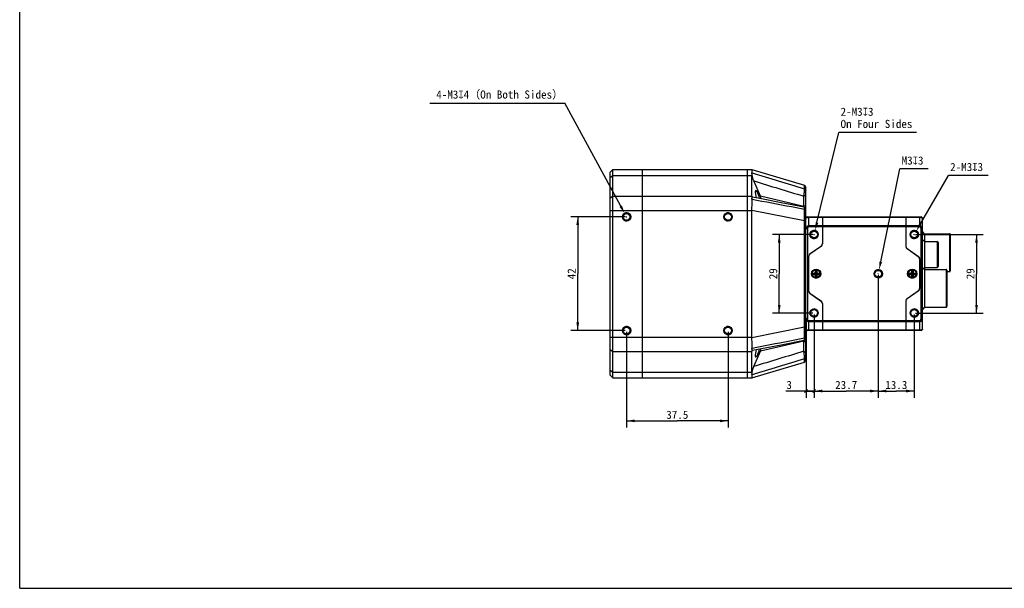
# Model space of a CAD drawing. Header units: millimetres. Extents: x 0 to 594, y 0 to 420.
# Tile 1 of 9: x 0 to 364, y 0 to 210. Entities that reach past the tile are written whole.
import ezdxf
from ezdxf.enums import TextEntityAlignment as Align

# ---------------------------------------------------------------- set-up
doc = ezdxf.new("R2010")
doc.units = ezdxf.units.MM
doc.header["$LTSCALE"] = 32.67
doc.header["$PDMODE"] = 3
doc.header["$PDSIZE"] = 8
doc.layers.get('0').update_dxf_attribs({"linetype": 'CONTINUOUS'})
doc.layers.get('Defpoints').update_dxf_attribs({"linetype": 'CONTINUOUS'})
doc.layers.add('00_COMPONENTS', color=7, linetype='CONTINUOUS')
doc.layers.add('51__DRAFT_DIMS', color=7, linetype='CONTINUOUS')
doc.styles.get("Standard").update_dxf_attribs({"font": 'simfang.ttf'})
doc.dimstyles.new('DIMSTYLE_1', dxfattribs={"dimtxt": 3, "dimasz": 3, "dimexe": 2.5, "dimexo": 0.5, "dimgap": 0.75, "dimtad": 1, "dimdsep": 46, "dimtxsty": 'STANDARD', "dimblk": '_FILLED', "dimblk1": '_FILLED', "dimblk2": '_FILLED', "dimcen": 0.09, "dimclrt": 3, "dimazin": 2, "dimtp": 0.3, "dimtm": 0.3, "dimtfac": 1, "dimtofl": 0, "dimtmove": 0, "dimatfit": 3, "dimldrblk": '_FILLED', "dimfxl": 1, "dimtolj": 1, "dimarcsym": 0})
doc.dimstyles.new('DIMSTYLE_2', dxfattribs={"dimtxt": 3, "dimasz": 3, "dimexe": 2.5, "dimexo": 0.5, "dimtad": 1, "dimdsep": 46, "dimtxsty": 'STANDARD', "dimblk": '_FILLED', "dimblk1": '_FILLED', "dimblk2": '_FILLED', "dimcen": 0.09, "dimclrt": 3, "dimazin": 2, "dimtp": 0.1, "dimtm": 0.1, "dimtfac": 1, "dimtofl": 0, "dimtmove": 0, "dimatfit": 1, "dimldrblk": '_FILLED', "dimfxl": 1, "dimtolj": 1, "dimarcsym": 0})
doc.dimstyles.new('DIMSTYLE_3', dxfattribs={"dimtxt": 3, "dimasz": 3, "dimexe": 2.5, "dimexo": 0.5, "dimgap": 0.75, "dimtad": 1, "dimdsep": 46, "dimtxsty": 'STANDARD', "dimblk": '_FILLED', "dimblk1": '_FILLED', "dimblk2": '_FILLED', "dimcen": 0.09, "dimclrt": 3, "dimazin": 2, "dimtp": 0.2, "dimtm": 0.2, "dimtfac": 1, "dimtofl": 0, "dimtmove": 0, "dimatfit": 3, "dimldrblk": '_FILLED', "dimfxl": 1, "dimtolj": 1, "dimarcsym": 0})
doc.dimstyles.new('DIMSTYLE_4', dxfattribs={"dimtxt": 3, "dimasz": 3, "dimexe": 2.5, "dimexo": 0.5, "dimgap": 0.75, "dimtad": 1, "dimdsep": 46, "dimtxsty": 'STANDARD', "dimblk": '_FILLED', "dimblk1": '_FILLED', "dimblk2": '_FILLED', "dimcen": 0.09, "dimclrt": 3, "dimazin": 2, "dimtp": 0.1, "dimtm": 0.1, "dimtfac": 1, "dimtofl": 0, "dimtmove": 0, "dimatfit": 3, "dimldrblk": '_FILLED', "dimfxl": 1, "dimtolj": 1, "dimarcsym": 0})

# ---------------------------------------------------------------- blocks, each defined once
blk = doc.blocks.new('_FILLED')
at = {"color": 0, "linetype": 'ByBlock'}
blk.add_solid([(0, 0), (-1, 0.17), (-1, -0.17)], dxfattribs=at)
blk = doc.blocks.new('*D3')
at = {"layer": '51__DRAFT_DIMS', "color": 0, "lineweight": -2}
for p in [(332.75, 134.57), (357.82, 152.47)]:
    blk.add_line(p, (343.13, 152.47), dxfattribs=at)
at = {"layer": '51__DRAFT_DIMS', "color": 0}
for p, q in [((330.41, 130.67), (330.59, 130.67)), ((330.5, 130.58), (330.5, 130.76))]:
    blk.add_line(p, q, dxfattribs=at)
at = {"layer": 'Defpoints', "color": 0}
for p in [(331.25, 131.97), (329.74, 129.38)]:
    blk.add_point(p, dxfattribs=at)
at = {"layer": '51__DRAFT_DIMS', "color": 0, "linetype": 'ByBlock', "lineweight": -2, "xscale": 3, "yscale": 3, "zscale": 3, "rotation": 239.9067081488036}
blk.add_blockref('_FILLED', (331.25, 131.97), dxfattribs=at)
at = {"layer": '51__DRAFT_DIMS', "color": 3, "insert": (343.75, 157.1), "char_height": 3, "attachment_point": 1, "line_spacing_factor": 0.9}
blk.add_mtext('\\A1;{2-M3{\\fgdt;x}3}', dxfattribs=at)
blk = doc.blocks.new('*D4')
at = {"layer": '51__DRAFT_DIMS', "color": 0, "lineweight": -2}
for p in [(318.11, 120.58), (335.69, 154.87)]:
    blk.add_line(p, (325.2, 154.87), dxfattribs=at)
at = {"layer": '51__DRAFT_DIMS', "color": 0}
for p, q in [((317.11, 116.17), (317.29, 116.17)), ((317.2, 116.08), (317.2, 116.26))]:
    blk.add_line(p, q, dxfattribs=at)
at = {"layer": 'Defpoints', "color": 0}
for p in [(317.5, 117.64), (316.89, 114.71)]:
    blk.add_point(p, dxfattribs=at)
at = {"layer": '51__DRAFT_DIMS', "color": 0, "linetype": 'ByBlock', "lineweight": -2, "xscale": 3, "yscale": 3, "zscale": 3, "rotation": 258.31753803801}
blk.add_blockref('_FILLED', (317.5, 117.64), dxfattribs=at)
at = {"layer": '51__DRAFT_DIMS', "color": 3, "insert": (325.82, 159.49), "char_height": 3, "attachment_point": 1, "line_spacing_factor": 0.9}
blk.add_mtext('\\A1;{M3{\\fgdt;x}3}', dxfattribs=at)
blk = doc.blocks.new('*D5')
at = {"layer": '51__DRAFT_DIMS', "color": 0, "lineweight": -2}
for p in [(294.56, 135.05), (331.31, 168.39)]:
    blk.add_line(p, (302.64, 168.39), dxfattribs=at)
at = {"layer": '51__DRAFT_DIMS', "color": 0}
for p, q in [((293.41, 130.67), (293.59, 130.67)), ((293.5, 130.58), (293.5, 130.76))]:
    blk.add_line(p, q, dxfattribs=at)
at = {"layer": 'Defpoints', "color": 0}
for p in [(293.85, 132.13), (293.14, 129.22)]:
    blk.add_point(p, dxfattribs=at)
at = {"layer": '51__DRAFT_DIMS', "color": 0, "linetype": 'ByBlock', "lineweight": -2, "xscale": 3, "yscale": 3, "zscale": 3, "rotation": 256.3681383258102}
blk.add_blockref('_FILLED', (293.85, 132.13), dxfattribs=at)
at = {"layer": '51__DRAFT_DIMS', "color": 3, "insert": (303.27, 177.51), "char_height": 3, "attachment_point": 1, "line_spacing_factor": 0.9}
blk.add_mtext('\\A1;2-M{\\A1;3\\fgdt|b0|i0|c0|p0;x\\fFangSong|b0|i0|c0|p0;3\\POn Four Sides}', dxfattribs=at)
blk = doc.blocks.new('*D7')
at = {"layer": '51__DRAFT_DIMS', "color": 4}
for p, q in [((293, 130.67), (278.11, 130.67)), ((280.61, 130.67), (280.61, 116.17)), ((280.61, 101.67), (280.61, 116.17)), ((293, 101.67), (278.11, 101.67))]:
    blk.add_line(p, q, dxfattribs=at)
at = {"layer": '51__DRAFT_DIMS', "color": 4, "xscale": 3, "yscale": 3, "zscale": 3}
for p, rotation in [((280.61, 130.67), 90), ((280.61, 101.67), 270)]:
    blk.add_blockref('_FILLED', p, dxfattribs=dict(at, rotation=rotation))
at = {"layer": '51__DRAFT_DIMS', "color": 3}
blk.add_text('29', height=3, rotation=90, dxfattribs=at).set_placement((279.86, 116.17), align=Align.CENTER)
blk = doc.blocks.new('_OBLIQUE')
at = {"color": 0, "linetype": 'ByBlock'}
for p, q in [((0, 0), (-1, 0)), ((0.17, 0.17), (-0.17, -0.17))]:
    blk.add_line(p, q, dxfattribs=at)
blk = doc.blocks.new('*D8')
at = {"layer": '51__DRAFT_DIMS', "color": 4}
for p, q in [((290.5, 99.09), (290.5, 70.36)), ((293.5, 101.17), (293.5, 70.36)), ((292, 72.86), (283.09, 72.86)), ((290.5, 72.86), (292, 72.86)), ((293.5, 72.86), (292, 72.86))]:
    blk.add_line(p, q, dxfattribs=at)
at = {"layer": '51__DRAFT_DIMS', "color": 4, "xscale": 3, "yscale": 3, "zscale": 3, "rotation": 180}
blk.add_blockref('_OBLIQUE', (290.5, 72.86), dxfattribs=at)
at = {"layer": '51__DRAFT_DIMS', "color": 4, "xscale": 3, "yscale": 3, "zscale": 3}
blk.add_blockref('_OBLIQUE', (293.5, 72.86), dxfattribs=at)
at = {"layer": '51__DRAFT_DIMS', "color": 3}
blk.add_text('3', height=3, dxfattribs=at).set_placement((285.29, 73.61), align=Align.RIGHT)
blk = doc.blocks.new('*D9')
at = {"layer": '51__DRAFT_DIMS', "color": 4}
for p, q in [((317.2, 115.67), (317.2, 70.36)), ((293.5, 101.17), (293.5, 70.36)), ((293.5, 72.86), (305.35, 72.86)), ((317.2, 72.86), (305.35, 72.86))]:
    blk.add_line(p, q, dxfattribs=at)
at = {"layer": '51__DRAFT_DIMS', "color": 4, "xscale": 3, "yscale": 3, "zscale": 3, "rotation": 180}
blk.add_blockref('_FILLED', (293.5, 72.86), dxfattribs=at)
at = {"layer": '51__DRAFT_DIMS', "color": 4, "xscale": 3, "yscale": 3, "zscale": 3}
blk.add_blockref('_FILLED', (317.2, 72.86), dxfattribs=at)
at = {"layer": '51__DRAFT_DIMS', "color": 3}
blk.add_text('23.7', height=3, dxfattribs=at).set_placement((305.35, 73.61), align=Align.CENTER)
blk = doc.blocks.new('*D10')
at = {"layer": '51__DRAFT_DIMS', "color": 4}
for p, q in [((317.2, 115.67), (317.2, 70.36)), ((330.5, 101.17), (330.5, 70.36)), ((317.2, 72.86), (323.85, 72.86)), ((330.5, 72.86), (323.85, 72.86))]:
    blk.add_line(p, q, dxfattribs=at)
at = {"layer": '51__DRAFT_DIMS', "color": 4, "xscale": 3, "yscale": 3, "zscale": 3, "rotation": 180}
blk.add_blockref('_FILLED', (317.2, 72.86), dxfattribs=at)
at = {"layer": '51__DRAFT_DIMS', "color": 4, "xscale": 3, "yscale": 3, "zscale": 3}
blk.add_blockref('_FILLED', (330.5, 72.86), dxfattribs=at)
at = {"layer": '51__DRAFT_DIMS', "color": 3}
blk.add_text('13.3', height=3, dxfattribs=at).set_placement((323.85, 73.61), align=Align.CENTER)
blk = doc.blocks.new('*D11')
at = {"layer": '51__DRAFT_DIMS', "color": 4}
for p, q in [((331, 130.67), (356, 130.67)), ((353.5, 130.67), (353.5, 116.17)), ((353.5, 101.67), (353.5, 116.17)), ((331, 101.67), (356, 101.67))]:
    blk.add_line(p, q, dxfattribs=at)
at = {"layer": '51__DRAFT_DIMS', "color": 4, "xscale": 3, "yscale": 3, "zscale": 3}
for p, rotation in [((353.5, 130.67), 90), ((353.5, 101.67), 270)]:
    blk.add_blockref('_FILLED', p, dxfattribs=dict(at, rotation=rotation))
at = {"layer": '51__DRAFT_DIMS', "color": 3}
blk.add_text('29', height=3, rotation=90, dxfattribs=at).set_placement((352.75, 116.17), align=Align.CENTER)
blk = doc.blocks.new('*D15')
at = {"layer": '51__DRAFT_DIMS', "color": 4}
for p, q in [((223.7, 137.17), (203.66, 137.17)), ((206.16, 137.17), (206.16, 116.17)), ((206.16, 95.17), (206.16, 116.17)), ((223.7, 95.17), (203.66, 95.17))]:
    blk.add_line(p, q, dxfattribs=at)
at = {"layer": '51__DRAFT_DIMS', "color": 4, "xscale": 3, "yscale": 3, "zscale": 3}
for p, rotation in [((206.16, 137.17), 90), ((206.16, 95.17), 270)]:
    blk.add_blockref('_FILLED', p, dxfattribs=dict(at, rotation=rotation))
at = {"layer": '51__DRAFT_DIMS', "color": 3}
blk.add_text('42', height=3, rotation=90, dxfattribs=at).set_placement((205.41, 116.17), align=Align.CENTER)
blk = doc.blocks.new('*D16')
at = {"layer": '51__DRAFT_DIMS', "color": 4}
for p, q in [((224.2, 94.67), (224.2, 59.34)), ((261.7, 94.67), (261.7, 59.34)), ((224.2, 61.84), (242.95, 61.84)), ((261.7, 61.84), (242.95, 61.84))]:
    blk.add_line(p, q, dxfattribs=at)
at = {"layer": '51__DRAFT_DIMS', "color": 4, "xscale": 3, "yscale": 3, "zscale": 3, "rotation": 180}
blk.add_blockref('_FILLED', (224.2, 61.84), dxfattribs=at)
at = {"layer": '51__DRAFT_DIMS', "color": 4, "xscale": 3, "yscale": 3, "zscale": 3}
blk.add_blockref('_FILLED', (261.7, 61.84), dxfattribs=at)
at = {"layer": '51__DRAFT_DIMS', "color": 3}
blk.add_text('37.5', height=3, dxfattribs=at).set_placement((242.95, 62.59), align=Align.CENTER)
blk = doc.blocks.new('*D17')
at = {"layer": '51__DRAFT_DIMS', "color": 0, "lineweight": -2}
for p in [(151.54, 179.23), (222.05, 141.13)]:
    blk.add_line(p, (201.41, 179.23), dxfattribs=at)
at = {"layer": '51__DRAFT_DIMS', "color": 0}
for p, q in [((224.11, 137.17), (224.29, 137.17)), ((224.2, 137.08), (224.2, 137.26))]:
    blk.add_line(p, q, dxfattribs=at)
at = {"layer": 'Defpoints', "color": 0}
for p in [(223.48, 138.49), (224.91, 135.86)]:
    blk.add_point(p, dxfattribs=at)
at = {"layer": '51__DRAFT_DIMS', "color": 0, "linetype": 'ByBlock', "lineweight": -2, "xscale": 3, "yscale": 3, "zscale": 3, "rotation": 298.4475031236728}
blk.add_blockref('_FILLED', (223.48, 138.49), dxfattribs=at)
at = {"layer": '51__DRAFT_DIMS', "color": 3, "insert": (200.78, 183.86), "char_height": 3, "attachment_point": 3, "line_spacing_factor": 0.9}
blk.add_mtext('\\A1;4-M{\\A1;3\\fgdt|b0|i0|c0|p0;x\\fFangSong|b0|i0|c134|p0;4（On Both Sides）}', dxfattribs=at)

msp = doc.modelspace()

# ---------------------------------------------------------------- linework, layer by layer
at = {"color": 7}
for q in [(0, 420), (594, 0)]:
    msp.add_line((0, 0), q, dxfattribs=at)
at = {"layer": '00_COMPONENTS', "color": 7}
for p, q in [((218.196, 153.675), (219.196, 154.675)), ((218.196, 78.675), (218.196, 153.675)), ((219.196, 77.675), (219.196, 154.675)), ((219.196, 154.675), (270.496, 154.675)), ((229.996, 154.675), (229.996, 77.675)), ((268.796, 154.675), (268.796, 77.675)), ((270.496, 154.675), (289.926, 148.846)), ((270.496, 144.871), (270.496, 152.478)), ((273.631, 144.767), (271.246, 150.43)), ((289.929, 148.844), (289.926, 148.846)), ((289.928, 148.843), (290.496, 148.08)), ((290.496, 84.27), (290.496, 148.08)), ((274.652, 143.697), (270.792, 144.444)), ((281.271, 142.415), (274.652, 143.697)), ((289.849, 140.754), (281.271, 142.415)), ((289.696, 144.815), (290.496, 145.245)), ((289.696, 141.047), (289.696, 144.815)), ((270.496, 92.781), (270.496, 139.568)), ((289.696, 141.047), (290.496, 141.476)), ((290.206, 140.324), (290.096, 140.46)), ((290.311, 140.195), (290.206, 140.324)), ((290.411, 140.073), (290.311, 140.195)), ((290.496, 139.968), (290.411, 140.073)), ((289.926, 96.549), (289.926, 135.8)), ((290.996, 137.175), (332.996, 137.175)), ((296.596, 137.175), (296.596, 127.195)), ((327.396, 137.175), (327.396, 126.195)), ((333.496, 95.675), (333.496, 136.675)), ((334.296, 130.975), (333.496, 131.775)), ((334.296, 130.975), (343.496, 130.975)), ((334.296, 130.975), (334.296, 103.775)), ((334.296, 128.025), (333.496, 128.825)), ((334.296, 128.025), (338.996, 128.025)), ((339.296, 127.725), (339.296, 118.825)), ((343.796, 130.675), (343.796, 117.275)), ((291.923, 123.502), (296.17, 126.476)), ((296.17, 126.376), (292.023, 123.472)), ((295.896, 126.285), (295.896, 126.185)), ((327.823, 125.476), (332.07, 122.502)), ((331.97, 122.472), (327.823, 125.376)), ((328.096, 125.185), (328.096, 125.285)), ((291.496, 109.666), (291.496, 122.683)), ((291.596, 109.696), (291.596, 122.653)), ((332.396, 121.653), (332.396, 110.696)), ((332.496, 121.683), (332.496, 110.666)), ((292.946, 115.925), (292.946, 116.425)), ((292.946, 116.425), (293.696, 116.425)), ((293.046, 115.925), (293.046, 116.425)), ((293.067, 115.925), (293.067, 116.425)), ((293.896, 117.375), (293.896, 116.725)), ((294.496, 117.375), (293.896, 117.375)), ((293.909, 116.513), (293.996, 116.425)), ((293.996, 117.375), (293.996, 116.725)), ((294.396, 117.354), (293.996, 117.354)), ((293.996, 115.925), (293.996, 116.425)), ((294.396, 116.425), (293.996, 116.425)), ((294.396, 117.375), (294.396, 116.725)), ((294.484, 116.513), (294.396, 116.425)), ((294.396, 115.925), (294.396, 116.425)), ((294.496, 117.375), (294.496, 116.725)), ((294.696, 116.425), (295.446, 116.425)), ((295.325, 115.925), (295.325, 116.425)), ((295.346, 115.925), (295.346, 116.425)), ((295.446, 115.925), (295.446, 116.425)), ((328.546, 116.425), (329.296, 116.425)), ((328.546, 115.925), (328.546, 116.425)), ((328.646, 115.925), (328.646, 116.425)), ((328.667, 115.925), (328.667, 116.425)), ((330.096, 117.375), (329.496, 117.375)), ((329.496, 117.375), (329.496, 116.725)), ((329.509, 116.513), (329.996, 116.025)), ((329.596, 117.375), (329.596, 116.725)), ((329.996, 117.354), (329.596, 117.354)), ((329.996, 116.425), (329.596, 116.425)), ((329.596, 115.925), (329.596, 116.425)), ((329.746, 116.175), (330.084, 116.513)), ((329.996, 117.375), (329.996, 116.725)), ((329.996, 115.925), (329.996, 116.425)), ((330.096, 117.375), (330.096, 116.725)), ((330.296, 116.425), (331.046, 116.425)), ((330.925, 115.925), (330.925, 116.425)), ((330.946, 115.925), (330.946, 116.425)), ((331.046, 115.925), (331.046, 116.425)), ((334.296, 118.525), (333.496, 117.725)), ((334.296, 117.775), (333.921, 118.15)), ((334.296, 118.525), (338.996, 118.525)), ((334.296, 117.775), (342.246, 117.775)), ((342.546, 117.475), (342.546, 104.075)), ((342.546, 116.975), (343.496, 116.975)), ((292.946, 115.925), (293.696, 115.925)), ((293.896, 115.625), (293.896, 114.975)), ((294.496, 114.975), (293.896, 114.975)), ((293.909, 115.837), (293.996, 115.925)), ((294.396, 116.175), (293.996, 116.175)), ((294.396, 115.925), (293.996, 115.925)), ((293.996, 115.625), (293.996, 114.975)), ((294.396, 114.996), (293.996, 114.996)), ((294.484, 115.837), (294.396, 115.925)), ((294.396, 115.625), (294.396, 114.975)), ((294.496, 115.625), (294.496, 114.975)), ((294.696, 115.925), (295.446, 115.925)), ((328.546, 115.925), (329.296, 115.925)), ((329.496, 115.625), (329.496, 114.975)), ((330.096, 114.975), (329.496, 114.975)), ((329.509, 115.837), (329.996, 116.325)), ((329.746, 116.175), (329.596, 116.325)), ((329.996, 116.175), (329.596, 116.175)), ((329.996, 115.925), (329.596, 115.925)), ((329.596, 115.625), (329.596, 114.975)), ((329.996, 114.996), (329.596, 114.996)), ((330.084, 115.837), (329.996, 115.925)), ((329.996, 115.625), (329.996, 114.975)), ((330.096, 115.625), (330.096, 114.975)), ((330.296, 115.925), (331.046, 115.925)), ((327.823, 106.973), (331.97, 109.877)), ((332.07, 109.847), (327.823, 106.873)), ((296.17, 105.873), (291.923, 108.847)), ((292.023, 108.877), (296.17, 105.973)), ((295.896, 106.165), (295.896, 106.065)), ((327.396, 106.154), (327.396, 95.175)), ((328.096, 107.065), (328.096, 107.165)), ((296.596, 105.154), (296.596, 95.175)), ((334.296, 103.775), (333.496, 102.975)), ((334.296, 103.775), (342.246, 103.775)), ((332.996, 95.175), (290.996, 95.175)), ((281.269, 89.934), (289.849, 91.596)), ((289.696, 87.534), (289.696, 91.303)), ((289.696, 91.303), (290.496, 90.873)), ((289.872, 91.612), (290.039, 91.82)), ((290.039, 91.82), (290.151, 91.959)), ((290.151, 91.959), (290.259, 92.091)), ((290.259, 92.091), (290.361, 92.217)), ((270.496, 79.871), (270.496, 87.478)), ((270.792, 87.906), (281.269, 89.934)), ((271.246, 81.92), (273.631, 87.582)), ((289.696, 87.534), (290.496, 87.105)), ((289.928, 83.506), (290.496, 84.27)), ((289.929, 83.506), (290.194, 83.863)), ((270.496, 77.675), (289.926, 83.504)), ((289.926, 83.504), (289.929, 83.506)), ((218.196, 78.675), (219.196, 77.675)), ((219.196, 77.675), (270.496, 77.675))]:
    msp.add_line(p, q, dxfattribs=at)
at = {"layer": '00_COMPONENTS', "color": 4}
for p, q in [((218.196, 151.771), (219.196, 152.478)), ((219.196, 152.478), (270.496, 152.478)), ((289.968, 147.557), (290.496, 146.94)), ((218.196, 144.164), (219.196, 144.871)), ((219.196, 144.871), (270.496, 144.871)), ((289.696, 141.047), (273.631, 144.767)), ((218.196, 139.568), (270.496, 139.568)), ((270.499, 139.685), (289.926, 135.8)), ((289.968, 139.9), (290.496, 139.47)), ((289.926, 135.8), (290.496, 135.8)), ((291.496, 133.468), (291.496, 137.175)), ((291.496, 137.028), (332.496, 137.028)), ((332.496, 133.468), (332.496, 137.175)), ((290.996, 132.761), (290.496, 132.761)), ((290.996, 132.761), (290.996, 99.589)), ((332.496, 133.821), (291.496, 133.821)), ((332.496, 133.468), (291.496, 133.468)), ((332.996, 132.761), (333.496, 132.761)), ((332.996, 99.589), (332.996, 132.761)), ((343.496, 130.975), (343.496, 116.975)), ((338.996, 128.025), (338.996, 118.525)), ((296.181, 126.384), (296.181, 126.484)), ((327.543, 125.775), (327.489, 125.775)), ((328.025, 125.234), (328.096, 125.234)), ((328.096, 125.19), (328.089, 125.19)), ((342.246, 117.775), (342.246, 103.775)), ((290.996, 99.589), (290.496, 99.589)), ((291.496, 95.175), (291.496, 98.882)), ((291.496, 98.882), (332.496, 98.882)), ((291.496, 98.528), (332.496, 98.528)), ((332.496, 95.175), (332.496, 98.882)), ((332.996, 99.589), (333.496, 99.589)), ((270.499, 92.664), (289.926, 96.549)), ((289.926, 96.549), (290.496, 96.549)), ((332.496, 95.321), (291.496, 95.321)), ((218.196, 92.781), (270.496, 92.781)), ((289.696, 91.303), (273.631, 87.582)), ((289.968, 92.45), (290.496, 92.88)), ((218.196, 88.185), (219.196, 87.478)), ((219.196, 87.478), (270.496, 87.478)), ((289.968, 84.792), (290.496, 85.41)), ((218.196, 80.579), (219.196, 79.871)), ((219.196, 79.871), (270.496, 79.871))]:
    msp.add_line(p, q, dxfattribs=at)
at = {"layer": '00_COMPONENTS', "color": 7}
for points in [[(290.259, 148.399), (289.99, 148.761), (289.929, 148.844)], [(290.096, 140.46), (289.922, 140.675), (289.872, 140.738)], [(290.361, 92.217), (290.459, 92.336), (290.496, 92.381)], [(290.194, 83.863), (290.446, 84.202), (290.496, 84.27)]]:
    msp.add_lwpolyline(points, dxfattribs=at)
for centre, radius in [((224.196, 137.175), 1.55), ((224.196, 137.175), 1.25), ((261.696, 137.175), 1.55), ((261.696, 137.175), 1.25), ((293.496, 130.675), 1.55), ((293.496, 130.675), 1.25), ((330.496, 130.675), 1.55), ((330.496, 130.675), 1.25), ((294.246, 116.175), 1.7), ((294.146, 116.175), 1.5), ((294.246, 116.175), 1.5), ((317.196, 116.175), 1.55), ((317.196, 116.175), 1.25), ((329.746, 116.175), 1.7), ((329.746, 116.175), 1.5), ((329.846, 116.175), 1.5), ((293.496, 101.675), 1.55), ((293.496, 101.675), 1.25), ((330.496, 101.675), 1.55), ((330.496, 101.675), 1.25), ((224.196, 95.175), 1.55), ((224.196, 95.175), 1.25), ((261.696, 95.175), 1.55), ((261.696, 95.175), 1.25)]:
    msp.add_circle(centre, radius, dxfattribs=at)
for centre, radius, start, end in [((269.924, 143.591), 0.643, 1.85396, 13.72696), ((271.814, 138.275), 18.096, 7.94305, 8.8112), ((290.996, 136.675), 0.5, 90, 180), ((332.996, 136.675), 0.5, 0, 90), ((343.496, 130.675), 0.3, 0, 90), ((338.996, 127.725), 0.3, 0, 90), ((295.596, 127.295), 1, 305, 360), ((295.596, 127.195), 1, 305, 360), ((328.396, 126.295), 1, 180, 235), ((328.396, 126.195), 1, 180, 235), ((292.496, 122.683), 1, 125, 180), ((292.596, 122.653), 1, 125, 180), ((331.396, 121.653), 1, 0, 55), ((331.496, 121.683), 1, 0, 55), ((293.596, 116.725), 0.3, 270, 360), ((293.696, 116.725), 0.3, 270, 360), ((294.696, 116.725), 0.3, 180, 270), ((294.796, 116.725), 0.3, 180, 270), ((329.196, 116.725), 0.3, 270, 360), ((329.296, 116.725), 0.3, 270, 360), ((330.296, 116.725), 0.3, 180, 270), ((330.396, 116.725), 0.3, 180, 270), ((338.996, 118.825), 0.3, 270, 360), ((342.246, 117.475), 0.3, 0, 90), ((343.496, 117.275), 0.3, 270, 360), ((293.596, 115.625), 0.3, 0, 90), ((293.696, 115.625), 0.3, 0, 90), ((294.696, 115.625), 0.3, 90, 180), ((294.796, 115.625), 0.3, 90, 180), ((329.196, 115.625), 0.3, 0, 90), ((329.296, 115.625), 0.3, 0, 90), ((330.296, 115.625), 0.3, 90, 180), ((330.396, 115.625), 0.3, 90, 180), ((292.496, 109.666), 1, 180, 235), ((292.596, 109.696), 1, 180, 235), ((331.396, 110.696), 1, 305, 360), ((331.496, 110.666), 1, 305, 360), ((295.596, 105.154), 1, 0, 55), ((295.596, 105.054), 1, 0, 55), ((328.396, 106.154), 1, 125, 180), ((328.396, 106.054), 1, 125, 180), ((342.246, 104.075), 0.3, 270, 360), ((290.996, 95.675), 0.5, 180, 270), ((332.996, 95.675), 0.5, 270, 360), ((272.578, 93.962), 17.323, 351.16944, 352.0763), ((269.924, 88.759), 0.643, 346.27304, 358.14604)]:
    msp.add_arc(centre, radius, start, end, dxfattribs=at)
at = {"layer": '00_COMPONENTS', "color": 4}
for centre in [(224.196, 137.175), (261.696, 137.175), (293.496, 130.675), (330.496, 130.675), (317.196, 116.175), (293.496, 101.675), (330.496, 101.675), (224.196, 95.175), (261.696, 95.175)]:
    msp.add_arc(centre, 1.5, 255, 195, dxfattribs=at)
at = {"layer": '00_COMPONENTS', "color": 7}
for centre, major_axis, ratio, start_param, end_param in [((273.226, 147.175), (-2.053, 7.484), 0.2403928, 0.5245626, 0.7195444), ((272.555, 144.675), (-0.616, 2.245), 0.2403928, -1.9596193, 1.7231358), ((273.226, 139.568), (-2.053, 7.484), 0.2403928, 0.7195444, 0.9145263), ((273.5, 143.992), (-0.505, 1.644), 0.2249821, -1.7366317, -1.1502318), ((295.496, 139.568), (25, 0), 0.3, 3.1259597, 3.1415927), ((295.496, 92.781), (25, 0), 0.3, -3.1415927, -3.1259597), ((273.226, 92.781), (2.053, 7.484), 0.2403928, -4.056119, -3.8611371), ((272.555, 87.675), (0.616, 2.245), 0.2403928, 1.4184568, 5.101212), ((273.5, 88.357), (0.505, 1.644), 0.2249821, -1.9913608, -1.404961), ((273.226, 85.175), (2.053, 7.484), 0.2403928, -3.8611371, -3.6661552)]:
    msp.add_ellipse(centre, major_axis=major_axis, ratio=ratio, start_param=start_param, end_param=end_param, dxfattribs=at)
for points, knots in [([(270.566, 153.491), (270.574, 153.657), (270.583, 153.89), (270.582, 154.178), (270.577, 154.324), (270.57, 154.424), (270.563, 154.486), (270.556, 154.539), (270.547, 154.583), (270.537, 154.619), (270.526, 154.646), (270.515, 154.665), (270.504, 154.672), (270.499, 154.674)], [0, 0, 0, 0, 0.4151539, 0.5822731, 0.7214526, 0.7804215, 0.8322651, 0.8769838, 0.9146184, 0.9452789, 0.9692102, 0.9869771, 1, 1, 1, 1]), ([(271.246, 150.43), (271.198, 150.545), (271.103, 150.785), (270.971, 151.157), (270.848, 151.549), (270.738, 151.951), (270.647, 152.354), (270.589, 152.684), (270.559, 152.935), (270.545, 153.106), (270.541, 153.262), (270.544, 153.36), (270.548, 153.405)], [0, 0, 0, 0, 0.1221859, 0.2512236, 0.3853065, 0.5220359, 0.6579286, 0.7878088, 0.8483272, 0.9045281, 0.9553805, 1, 1, 1, 1]), ([(270.548, 153.405), (270.551, 153.412), (270.56, 153.44), (270.565, 153.47), (270.566, 153.491)], [0, 0, 0, 0, 0.2577115, 1, 1, 1, 1]), ([(289.696, 144.815), (289.715, 144.932), (289.751, 145.174), (289.817, 145.674), (289.874, 146.179), (289.919, 146.672), (289.945, 147.005), (289.961, 147.297), (289.967, 147.476), (289.968, 147.557)], [0, 0, 0, 0, 0.1284404, 0.2662539, 0.5483373, 0.6820559, 0.8045164, 0.9116466, 1, 1, 1, 1]), ([(289.968, 147.557), (289.968, 147.651), (289.968, 147.829), (289.966, 148.078), (289.963, 148.294), (289.96, 148.452), (289.956, 148.56), (289.953, 148.628), (289.95, 148.687), (289.947, 148.737), (289.943, 148.777), (289.939, 148.808), (289.935, 148.828), (289.932, 148.838), (289.93, 148.842), (289.929, 148.844)], [0, 0, 0, 0, 0.2190565, 0.4128077, 0.5803599, 0.7209048, 0.7808125, 0.8336939, 0.8794682, 0.9180633, 0.9494173, 0.9734877, 0.9902804, 0.9959932, 1, 1, 1, 1]), ([(270.499, 139.685), (270.535, 140.367), (270.575, 141.372), (270.586, 142.681), (270.576, 143.308), (270.566, 143.612)], [0, 0, 0, 0, 0.5209726, 0.76812, 1, 1, 1, 1]), ([(270.548, 143.743), (270.544, 143.803), (270.54, 143.913), (270.546, 144.067), (270.562, 144.195), (270.586, 144.285), (270.612, 144.342), (270.637, 144.384), (270.668, 144.418), (270.705, 144.438), (270.742, 144.449), (270.773, 144.448), (270.792, 144.444)], [0, 0, 0, 0, 0.2141886, 0.3997732, 0.555008, 0.6805511, 0.733188, 0.7798953, 0.859124, 0.8944907, 0.9288796, 1, 1, 1, 1]), ([(289.872, 140.738), (289.87, 140.74), (289.864, 140.747), (289.855, 140.753), (289.849, 140.754)], [0, 0, 0, 0, 0.2924174, 1, 1, 1, 1]), ([(289.968, 139.9), (289.967, 140.004), (289.964, 140.153), (289.953, 140.34), (289.942, 140.457), (289.929, 140.555), (289.913, 140.635), (289.898, 140.688), (289.883, 140.72), (289.876, 140.733), (289.872, 140.738)], [0, 0, 0, 0, 0.3676883, 0.5254503, 0.6636678, 0.7809787, 0.8763185, 0.9491145, 0.9771812, 1, 1, 1, 1]), ([(289.926, 135.8), (289.94, 136.522), (289.96, 137.888), (289.968, 139.255), (289.968, 139.9)], [0, 0, 0, 0, 0.528159, 1, 1, 1, 1]), ([(289.968, 92.45), (289.968, 93.095), (289.96, 94.461), (289.94, 95.828), (289.926, 96.549)], [0, 0, 0, 0, 0.4718503, 1, 1, 1, 1]), ([(270.566, 88.738), (270.576, 89.041), (270.586, 89.668), (270.575, 90.978), (270.535, 91.983), (270.499, 92.664)], [0, 0, 0, 0, 0.23188, 0.4790274, 1, 1, 1, 1]), ([(289.849, 91.596), (289.851, 91.596), (289.86, 91.599), (289.867, 91.606), (289.872, 91.612)], [0, 0, 0, 0, 0.2189941, 1, 1, 1, 1]), ([(289.872, 91.612), (289.876, 91.617), (289.883, 91.629), (289.898, 91.661), (289.913, 91.715), (289.929, 91.794), (289.942, 91.893), (289.953, 92.009), (289.964, 92.197), (289.967, 92.346), (289.968, 92.45)], [0, 0, 0, 0, 0.022819, 0.0508862, 0.1236833, 0.2190247, 0.3363375, 0.4745572, 0.6323233, 1, 1, 1, 1]), ([(270.792, 87.906), (270.773, 87.902), (270.742, 87.901), (270.705, 87.912), (270.668, 87.932), (270.637, 87.965), (270.612, 88.008), (270.586, 88.065), (270.562, 88.154), (270.546, 88.282), (270.54, 88.436), (270.544, 88.547), (270.548, 88.606)], [0, 0, 0, 0, 0.0711204, 0.1055093, 0.140876, 0.2201047, 0.266812, 0.3194489, 0.444992, 0.6002268, 0.7858114, 1, 1, 1, 1]), ([(289.968, 84.792), (289.967, 84.873), (289.961, 85.053), (289.945, 85.345), (289.919, 85.678), (289.874, 86.17), (289.817, 86.676), (289.751, 87.176), (289.715, 87.418), (289.696, 87.534)], [0, 0, 0, 0, 0.0883614, 0.1954961, 0.3179621, 0.4516862, 0.7337787, 0.8715948, 1, 1, 1, 1]), ([(289.932, 83.511), (289.934, 83.517), (289.937, 83.53), (289.941, 83.556), (289.945, 83.59), (289.948, 83.633), (289.951, 83.684), (289.956, 83.77), (289.96, 83.898), (289.964, 84.077), (289.966, 84.287), (289.968, 84.53), (289.968, 84.701), (289.968, 84.792)], [0, 0, 0, 0, 0.0131718, 0.0331031, 0.0598428, 0.0933692, 0.1336356, 0.1805814, 0.2942323, 0.4337106, 0.5983373, 0.7873698, 1, 1, 1, 1]), ([(270.548, 78.944), (270.544, 78.99), (270.541, 79.088), (270.545, 79.244), (270.559, 79.415), (270.589, 79.666), (270.647, 79.996), (270.738, 80.398), (270.848, 80.801), (270.971, 81.192), (271.103, 81.565), (271.198, 81.804), (271.246, 81.92)], [0, 0, 0, 0, 0.0446195, 0.0954719, 0.1516728, 0.2121912, 0.3420714, 0.4779641, 0.6146935, 0.7487764, 0.8778141, 1, 1, 1, 1]), ([(289.929, 83.506), (289.929, 83.506), (289.93, 83.508), (289.931, 83.51), (289.932, 83.511)], [0, 0, 0, 0, 0.2080298, 1, 1, 1, 1]), ([(270.499, 77.676), (270.504, 77.677), (270.515, 77.685), (270.526, 77.704), (270.537, 77.731), (270.547, 77.766), (270.556, 77.81), (270.563, 77.864), (270.57, 77.925), (270.577, 78.025), (270.582, 78.171), (270.583, 78.46), (270.574, 78.692), (270.566, 78.858)], [0, 0, 0, 0, 0.0130229, 0.0307898, 0.0547212, 0.0853816, 0.1230162, 0.1677349, 0.2195785, 0.2785474, 0.4177269, 0.5848461, 1, 1, 1, 1]), ([(270.566, 78.858), (270.566, 78.865), (270.563, 78.895), (270.556, 78.924), (270.548, 78.944)], [0, 0, 0, 0, 0.2437942, 1, 1, 1, 1])]:
    msp.add_open_spline(points, degree=3, knots=knots, dxfattribs=at)
at = {"layer": '00_COMPONENTS', "color": 4}
for points in [[(270.566, 153.491), (277.034, 151.514), (283.501, 149.536), (289.968, 147.557)], [(271.246, 150.43), (277.396, 148.559), (283.546, 146.687), (289.696, 144.815)], [(289.696, 87.534), (283.546, 85.662), (277.396, 83.791), (271.246, 81.92)], [(289.968, 84.792), (283.501, 82.813), (277.034, 80.835), (270.566, 78.858)]]:
    msp.add_open_spline(points, degree=3, dxfattribs=at)
for points, knots in [([(289.968, 139.9), (288.351, 140.209), (281.884, 141.447), (275.417, 142.684), (270.566, 143.612)], [0, 0, 0, 0, 0.2499938, 1, 1, 1, 1]), ([(290.496, 136.675), (290.496, 136.686), (290.499, 136.709), (290.513, 136.742), (290.535, 136.774), (290.579, 136.819), (290.657, 136.871), (290.777, 136.923), (290.926, 136.968), (291.1, 137.002), (291.293, 137.023), (291.428, 137.028), (291.496, 137.028)], [0, 0, 0, 0, 0.0294932, 0.060753, 0.0952406, 0.1340504, 0.2271354, 0.3431019, 0.4819394, 0.6412828, 0.8163391, 1, 1, 1, 1]), ([(332.496, 137.028), (332.565, 137.028), (332.7, 137.023), (332.893, 137.002), (333.067, 136.968), (333.216, 136.923), (333.335, 136.871), (333.414, 136.819), (333.457, 136.774), (333.48, 136.742), (333.493, 136.709), (333.496, 136.686), (333.496, 136.675)], [0, 0, 0, 0, 0.1836552, 0.3587115, 0.5180569, 0.6568966, 0.7728648, 0.8659502, 0.90476, 0.9392476, 0.9705069, 1, 1, 1, 1]), ([(291.496, 133.821), (291.427, 133.821), (291.289, 133.806), (291.092, 133.739), (290.915, 133.633), (290.765, 133.494), (290.646, 133.331), (290.56, 133.15), (290.508, 132.958), (290.496, 132.826), (290.496, 132.761)], [0, 0, 0, 0, 0.1283914, 0.2561522, 0.3828263, 0.5082218, 0.6323847, 0.7555245, 0.8779449, 1, 1, 1, 1]), ([(291.496, 133.468), (291.457, 133.468), (291.377, 133.454), (291.27, 133.398), (291.182, 133.316), (291.089, 133.187), (291.015, 132.999), (290.996, 132.84), (290.996, 132.761)], [0, 0, 0, 0, 0.124848, 0.2498258, 0.3749312, 0.5001176, 0.7499339, 1, 1, 1, 1]), ([(333.496, 132.761), (333.496, 132.826), (333.485, 132.958), (333.433, 133.15), (333.347, 133.331), (333.227, 133.494), (333.077, 133.633), (332.901, 133.739), (332.704, 133.806), (332.566, 133.821), (332.496, 133.821)], [0, 0, 0, 0, 0.1220564, 0.2444764, 0.3676152, 0.4917766, 0.6171704, 0.7438434, 0.8716044, 1, 1, 1, 1]), ([(332.996, 132.761), (332.996, 132.84), (332.978, 132.999), (332.904, 133.187), (332.811, 133.316), (332.722, 133.398), (332.616, 133.454), (332.536, 133.468), (332.496, 133.468)], [0, 0, 0, 0, 0.2500663, 0.4998805, 0.6250649, 0.7501688, 0.8751463, 1, 1, 1, 1]), ([(290.496, 99.589), (290.496, 99.523), (290.508, 99.391), (290.56, 99.199), (290.646, 99.018), (290.765, 98.855), (290.915, 98.717), (291.092, 98.611), (291.289, 98.544), (291.427, 98.528), (291.496, 98.528)], [0, 0, 0, 0, 0.1220563, 0.2444764, 0.3676153, 0.4917767, 0.6171706, 0.7438437, 0.8716047, 1, 1, 1, 1]), ([(290.996, 99.589), (290.996, 99.51), (291.015, 99.35), (291.089, 99.163), (291.182, 99.033), (291.27, 98.952), (291.377, 98.896), (291.457, 98.882), (291.496, 98.882)], [0, 0, 0, 0, 0.2500664, 0.4998807, 0.6250652, 0.7501692, 0.8751467, 1, 1, 1, 1]), ([(332.496, 98.882), (332.536, 98.882), (332.616, 98.896), (332.722, 98.952), (332.811, 99.033), (332.904, 99.163), (332.978, 99.35), (332.996, 99.51), (332.996, 99.589)], [0, 0, 0, 0, 0.1248478, 0.2498256, 0.3749312, 0.5001176, 0.7499338, 1, 1, 1, 1]), ([(332.496, 98.528), (332.566, 98.528), (332.704, 98.544), (332.901, 98.611), (333.077, 98.717), (333.227, 98.855), (333.347, 99.018), (333.433, 99.199), (333.485, 99.391), (333.496, 99.523), (333.496, 99.589)], [0, 0, 0, 0, 0.1283912, 0.2561521, 0.3828263, 0.5082218, 0.6323848, 0.7555245, 0.8779448, 1, 1, 1, 1]), ([(291.496, 95.321), (291.428, 95.321), (291.293, 95.326), (291.1, 95.348), (290.926, 95.382), (290.777, 95.426), (290.657, 95.479), (290.579, 95.53), (290.535, 95.575), (290.513, 95.608), (290.499, 95.641), (290.496, 95.664), (290.496, 95.675)], [0, 0, 0, 0, 0.1836555, 0.3587117, 0.5180569, 0.6568966, 0.7728647, 0.8659503, 0.9047601, 0.9392477, 0.9705069, 1, 1, 1, 1]), ([(333.496, 95.675), (333.496, 95.664), (333.493, 95.641), (333.48, 95.608), (333.457, 95.575), (333.414, 95.53), (333.335, 95.479), (333.216, 95.426), (333.067, 95.382), (332.893, 95.348), (332.7, 95.326), (332.565, 95.321), (332.496, 95.321)], [0, 0, 0, 0, 0.0294932, 0.060753, 0.0952406, 0.1340503, 0.2271353, 0.3431017, 0.4819391, 0.6412824, 0.8163387, 1, 1, 1, 1]), ([(270.566, 88.738), (272.183, 89.047), (278.65, 90.284), (285.117, 91.522), (289.968, 92.45)], [0, 0, 0, 0, 0.2500062, 1, 1, 1, 1])]:
    msp.add_open_spline(points, degree=3, knots=knots, dxfattribs=at)
at = {"layer": '51__DRAFT_DIMS', "color": 4}
for centre, end in [((293.496, 130.675), 94.80309), ((317.196, 116.175), 102.42599)]:
    msp.add_arc(centre, 1.5, 0, end, dxfattribs=at)

# ---------------------------------------------------------------- dimensions: what is measured, and where the dimension line sits
for p1, p2, text, override, picture, middle in [((224.911, 135.856), (223.482, 138.494), '4-M{\\A1;<>\\fgdt|b0|i0|c0|p0;x\\fFangSong|b0|i0|c134|p0;4（On Both Sides）}', {"dimtih": 1, "dimtoh": 1, "dimpost": '<>', "dimtxsty": 'STANDARD'}, '*D17', (176.16, 179.235)), ((293.143, 129.217), (293.85, 132.133), '2-M{\\A1;<>\\fgdt|b0|i0|c0|p0;x\\fFangSong|b0|i0|c0|p0;3\\POn Four Sides}', {"dimtih": 1, "dimtoh": 1, "dimpost": '<>', "dimtxsty": 'STANDARD'}, '*D5', (317.29, 168.387)), ((316.893, 114.706), (317.5, 117.644), '{M<>{\\fgdt;x}3}', {"dimtih": 1, "dimtoh": 1, "dimpost": '<>'}, '*D4', (330.758, 154.869)), ((329.744, 129.377), (331.248, 131.973), '{2-M<>{\\fgdt;x}3}', {"dimtih": 1, "dimtoh": 1, "dimpost": '<>'}, '*D3', (350.788, 152.47))]:
    dim = msp.add_diameter_dim_2p(p1=p1, p2=p2, text=text, dimstyle='DIMSTYLE_2', override=override, dxfattribs=at)
    dim.commit()
    dim.dimension.update_dxf_attribs({"geometry": picture, "text_midpoint": middle, "dimtype": 163})
for base, p1, p2, angle, dimstyle, picture, middle in [((206.162, 95.175), (224.196, 137.175), (224.196, 95.175), 270, 'DIMSTYLE_1', '*D15', (206.162, 116.084)), ((280.613, 101.675), (293.496, 130.675), (293.496, 101.675), 270, 'DIMSTYLE_3', '*D7', (280.613, 116.137)), ((353.503, 101.675), (330.496, 130.675), (330.496, 101.675), 270, 'DIMSTYLE_3', '*D11', (353.503, 116.137)), ((317.196, 72.862), (330.496, 101.675), (317.196, 116.175), 180, 'DIMSTYLE_3', '*D10', (323.925, 72.862))]:
    dim = msp.add_linear_dim(base=base, p1=p1, p2=p2, angle=angle, dimstyle=dimstyle, dxfattribs=at)
    dim.commit()
    dim.dimension.update_dxf_attribs({"geometry": picture, "text_midpoint": middle, "dimtype": 160})
for base, p1, p2, dimstyle, picture, middle in [((317.196, 72.862), (293.496, 101.675), (317.196, 116.175), 'DIMSTYLE_3', '*D9', (305.297, 72.862)), ((261.696, 61.843), (224.196, 95.175), (261.696, 95.175), 'DIMSTYLE_1', '*D16', (242.902, 61.843))]:
    dim = msp.add_linear_dim(base=base, p1=p1, p2=p2, dimstyle=dimstyle, dxfattribs=at)
    dim.commit()
    dim.dimension.update_dxf_attribs({"geometry": picture, "text_midpoint": middle, "dimtype": 160})
dim = msp.add_linear_dim(base=(293.496, 72.862), p1=(290.496, 99.589), p2=(293.496, 101.675), dimstyle='DIMSTYLE_4', override={"dimblk1": 'OBLIQUE', "dimblk2": 'OBLIQUE', "dimsah": 1}, dxfattribs=at)
dim.commit()
dim.dimension.update_dxf_attribs({"geometry": '*D8', "text_midpoint": (284.152, 72.862), "dimtype": 160})

doc.saveas('drawing.dxf')
